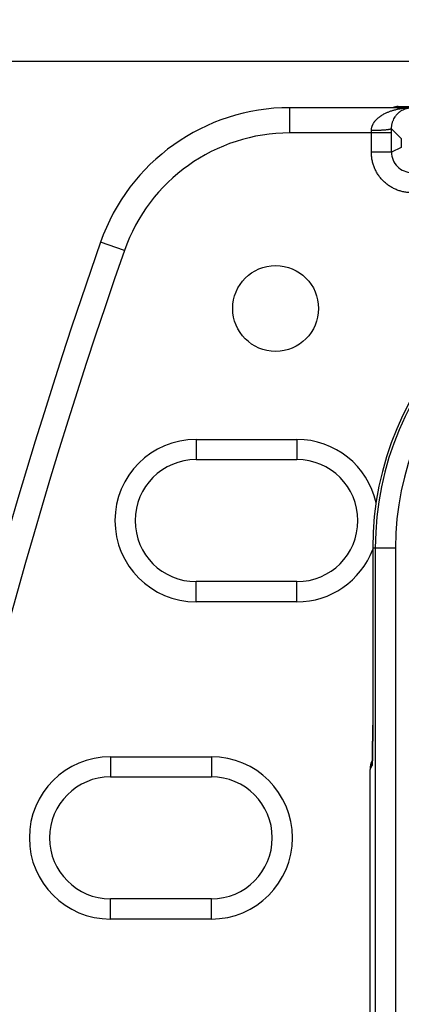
# Model space of a CAD drawing. Header units: inches. Extents: x 0 to 22, y 0 to 17.
# Tile 30 of 42: x 8.54 to 8.918, y 10.494 to 11.468. Entities that reach past the tile are written whole.
import ezdxf

# ---------------------------------------------------------------- set-up
doc = ezdxf.new("R2010")
doc.units = ezdxf.units.IN
doc.header["$LTSCALE"] = 1.21
doc.header["$MEASUREMENT"] = 0
doc.layers.get('0').update_dxf_attribs({"linetype": 'CONTINUOUS'})
doc.layers.add('DIMENSIONS', color=7, linetype='CONTINUOUS')
doc.styles.get("Standard").update_dxf_attribs({"font": 'txt', "width": 0.8})
doc.dimstyles.new('DIMSTYLE_1', dxfattribs={"dimtxt": 0.125, "dimasz": 0.18, "dimexe": 0.18, "dimexo": 0.0625, "dimgap": 0.09, "dimtad": 0, "dimtih": 1, "dimtoh": 1, "dimdec": 3, "dimzin": 4, "dimdsep": 46, "dimtxsty": 'STANDARD', "dimblk": '_FILLED', "dimblk1": '_FILLED', "dimblk2": '_FILLED', "dimcen": 0.09, "dimadec": 0, "dimazin": 0, "dimtp": 0.01, "dimtm": 0.01, "dimtfac": 1, "dimtdec": 3, "dimtofl": 0, "dimtmove": 0, "dimatfit": 3, "dimldrblk": '_FILLED', "dimfxl": 1, "dimtolj": 1, "dimtzin": 4, "dimarcsym": 0})

# ---------------------------------------------------------------- blocks, each defined once
blk = doc.blocks.new('_FILLED')
at = {"color": 0, "linetype": 'BYBLOCK'}
blk.add_solid([(0, 0), (-1, 0.1736), (-1, -0.1736)], dxfattribs=at)
blk = doc.blocks.new('*D2')
at = {"layer": 'DIMENSIONS', "color": 2, "linetype": 'CONTINUOUS'}
for p, q in [((8.30685, 9.46477), (8.30685, 13.39327)), ((13.84354, 11.67223), (13.84354, 13.39327)), ((8.30685, 13.26827), (10.3002, 13.26827)), ((13.84354, 13.26827), (11.8502, 13.26827))]:
    blk.add_line(p, q, dxfattribs=at)
at = {"layer": 'DIMENSIONS', "color": 2, "linetype": 'CONTINUOUS', "xscale": 0.18, "yscale": 0.18, "zscale": 0.18, "rotation": 180}
blk.add_blockref('_FILLED', (8.30685, 13.26827), dxfattribs=at)
at = {"layer": 'DIMENSIONS', "color": 2, "linetype": 'CONTINUOUS', "xscale": 0.18, "yscale": 0.18, "zscale": 0.18}
blk.add_blockref('_FILLED', (13.84354, 13.26827), dxfattribs=at)
at = {"layer": 'DIMENSIONS', "color": 2, "linetype": 'CONTINUOUS', "insert": (11.0752, 13.33077), "char_height": 0.125, "width": 1.425, "attachment_point": 2, "line_spacing_factor": 0.9}
blk.add_mtext('5.537{\\Ftxt.shx;\\W1.000000;\\H0.125000; }[140.63]', dxfattribs=at)
blk = doc.blocks.new('*D3')
at = {"layer": 'DIMENSIONS', "color": 2, "linetype": 'CONTINUOUS'}
for p, q in [((9.36304, 11.42657), (6.95609, 11.42657)), ((7.08109, 11.42657), (7.08109, 9.67933)), ((7.08109, 7.37796), (7.08109, 9.42933)), ((9.34069, 7.37796), (6.95609, 7.37796))]:
    blk.add_line(p, q, dxfattribs=at)
at = {"layer": 'DIMENSIONS', "color": 2, "linetype": 'CONTINUOUS', "xscale": 0.18, "yscale": 0.18, "zscale": 0.18}
for p, rotation in [((7.08109, 11.42657), 90), ((7.08109, 7.37796), 270)]:
    blk.add_blockref('_FILLED', p, dxfattribs=dict(at, rotation=rotation))
at = {"layer": 'DIMENSIONS', "color": 2, "linetype": 'CONTINUOUS', "insert": (7.08109, 9.61683), "char_height": 0.125, "width": 1.425, "attachment_point": 2, "line_spacing_factor": 0.9}
blk.add_mtext('4.049{\\Ftxt.shx;\\W1.000000;\\H0.125000; }[102.83]', dxfattribs=at)

msp = doc.modelspace()

# ---------------------------------------------------------------- linework, layer by layer
at = {"color": 7, "linetype": 'CONTINUOUS'}
for p, q in [((8.91353, 11.38095), (8.91485, 11.38227)), ((8.91485, 11.38227), (8.97092, 11.38227)), ((8.80754, 11.35595), (8.80754, 11.38095)), ((8.9129, 11.38095), (8.80754, 11.38095)), ((8.91353, 11.38095), (8.9129, 11.38095)), ((8.91353, 11.38095), (8.92755, 11.38095)), ((8.90833, 11.35595), (8.80754, 11.35595)), ((8.88833, 11.33678), (8.88833, 11.35595)), ((8.91801, 11.3505), (8.90832, 11.36018)), ((8.90833, 11.35595), (8.90832, 11.36018)), ((8.90833, 11.33678), (8.90833, 11.35595)), ((8.91801, 11.3505), (8.91801, 11.34162)), ((8.90833, 11.33678), (8.88833, 11.33678)), ((8.91801, 11.34162), (8.90833, 11.33678)), ((8.64357, 11.23955), (8.61997, 11.2478)), ((8.7146, 11.05262), (8.7146, 11.03262)), ((8.7146, 11.05262), (8.8146, 11.05262)), ((8.8146, 11.05262), (8.8146, 11.03262)), ((8.7146, 11.03262), (8.8146, 11.03262)), ((8.88966, 10.94527), (8.88966, 10.76668)), ((8.88966, 10.94527), (8.91219, 10.94527)), ((8.8922, 10.94527), (8.8922, 7.85927)), ((8.91219, 10.94527), (8.91219, 7.85927)), ((8.7146, 10.89191), (8.7146, 10.91191)), ((8.8146, 10.91191), (8.7146, 10.91191)), ((8.8146, 10.89191), (8.8146, 10.91191)), ((8.8146, 10.89191), (8.7146, 10.89191)), ((8.88966, 10.76982), (8.88966, 10.76982)), ((8.88964, 10.76005), (8.88961, 10.7553)), ((8.88965, 10.76336), (8.88964, 10.76005)), ((8.88966, 10.76668), (8.88965, 10.76336)), ((8.88956, 10.74938), (8.88952, 10.74565)), ((8.88959, 10.75228), (8.88956, 10.74938)), ((8.88961, 10.7553), (8.88959, 10.75228)), ((8.88943, 10.74045), (8.88939, 10.73853)), ((8.88948, 10.74277), (8.88943, 10.74045)), ((8.88952, 10.74565), (8.88948, 10.74277)), ((8.62977, 10.73862), (8.62977, 10.71862)), ((8.62977, 10.73862), (8.72977, 10.73862)), ((8.72977, 10.73862), (8.72977, 10.71862)), ((8.88705, 10.72595), (8.88899, 10.72984)), ((8.88899, 10.72984), (8.88921, 10.73233)), ((8.88915, 10.7349), (8.8893, 10.7352)), ((8.88918, 10.73239), (8.88918, 10.73234)), ((8.88921, 10.73293), (8.8892, 10.73265)), ((8.88923, 10.73329), (8.88921, 10.73293)), ((8.88925, 10.73374), (8.88923, 10.73329)), ((8.88928, 10.73458), (8.88925, 10.73374)), ((8.88932, 10.73563), (8.88928, 10.73458)), ((8.88936, 10.73694), (8.88932, 10.73563)), ((8.88939, 10.73853), (8.88936, 10.73694)), ((8.88704, 8.07858), (8.88704, 10.72595)), ((8.88704, 10.72595), (8.88705, 10.72595)), ((8.62977, 10.71862), (8.72977, 10.71862)), ((8.62977, 10.57791), (8.62977, 10.59791)), ((8.72977, 10.59791), (8.62977, 10.59791)), ((8.72977, 10.57791), (8.72977, 10.59791)), ((8.72977, 10.57791), (8.62977, 10.57791))]:
    msp.add_line(p, q, dxfattribs=at)
msp.add_lwpolyline([(8.8892, 10.73265), (8.88919, 10.73246), (8.88918, 10.73239)], dxfattribs=at)
msp.add_circle((8.79345, 11.18227), 0.0425, dxfattribs=at)
for centre, radius, start, end in [((8.91484, 11.37227), 0.01, 90.01766, 119.6524), ((8.80754, 11.18227), 0.19869, 90, 160.74145), ((8.91293, 11.37227), 0.00869, 90.21718, 93.27825), ((8.91293, 11.37218), 0.00879, 86.11871, 90.2118), ((8.80754, 11.18227), 0.17369, 90, 160.74145), ((8.09861, 11.35596), 0.78972, 359.99955, 0.17008), ((8.92832, 11.33678), 0.01999, 179.99743, 270.02524), ((13.90223, 9.40227), 5.59538, 160.74145, 199.25855), ((9.19254, 10.94527), 0.30287, 90, 180), ((13.90223, 9.40227), 5.57038, 160.74145, 199.25855), ((9.19254, 10.94527), 0.30034, 90, 180), ((9.19254, 10.94527), 0.28035, 90, 180), ((8.7146, 10.97227), 0.08035, 90, 270), ((8.8146, 10.97227), 0.08035, 12.6736, 90), ((8.7146, 10.97227), 0.06035, 90, 270), ((8.8146, 10.97227), 0.06035, 270, 90), ((8.8146, 10.97227), 0.08035, 270, 339.10682), ((8.62977, 10.65827), 0.08035, 90, 270), ((8.72977, 10.65827), 0.08035, 270, 90), ((8.90704, 10.72595), 0.02, 153.43805, 180.00001), ((8.90702, 10.72596), 0.01997, 154.18128, 173.66763), ((8.90897, 10.72985), 0.01998, 171.74459, 180.03506), ((8.90701, 10.72597), 0.01997, 153.44188, 154.18096), ((8.90702, 10.72596), 0.01998, 173.66715, 180.03503), ((8.62977, 10.65827), 0.06035, 90, 270), ((8.72977, 10.65827), 0.06035, 270, 90)]:
    msp.add_arc(centre, radius, start, end, dxfattribs=at)
for points, knots in [([(8.88833, 11.3583), (8.88832, 11.35859), (8.88834, 11.35916), (8.88841, 11.35987), (8.8885, 11.36044), (8.8886, 11.36099), (8.88876, 11.36168), (8.889, 11.36249), (8.88929, 11.36327), (8.88962, 11.36403), (8.88999, 11.36477), (8.89039, 11.36548), (8.89082, 11.36617), (8.89128, 11.36684), (8.89177, 11.36748), (8.89227, 11.3681), (8.8928, 11.3687), (8.89334, 11.36927), (8.89391, 11.36982), (8.89448, 11.37036), (8.89527, 11.37104), (8.89608, 11.37169), (8.89691, 11.3723), (8.89754, 11.37274), (8.89819, 11.37317), (8.89905, 11.37372), (8.90015, 11.37436), (8.90149, 11.37508), (8.90286, 11.37575), (8.9047, 11.37658), (8.90704, 11.37749), (8.90943, 11.37827), (8.91135, 11.37881), (8.91328, 11.3793), (8.91523, 11.37971), (8.91719, 11.38006), (8.91915, 11.38036), (8.9226, 11.38077), (8.92557, 11.38093), (8.92755, 11.38095)], [0, 0, 0, 0, 0.017427, 0.034777, 0.04342, 0.052038, 0.069193, 0.086237, 0.103164, 0.119974, 0.136669, 0.153253, 0.16973, 0.186105, 0.202388, 0.218582, 0.234693, 0.250729, 0.266695, 0.282594, 0.298433, 0.329948, 0.345631, 0.36127, 0.37687, 0.392431, 0.423445, 0.454336, 0.48512, 0.515808, 0.576939, 0.637809, 0.668168, 0.698481, 0.758987, 0.789193, 0.819371, 0.879654, 1, 1, 1, 1]), ([(8.90832, 11.36018), (8.90832, 11.36074), (8.90836, 11.36183), (8.90854, 11.3634), (8.90882, 11.36489), (8.90919, 11.36626), (8.90961, 11.36754), (8.91023, 11.36908), (8.91111, 11.3708), (8.91211, 11.37234), (8.91295, 11.37344), (8.91378, 11.37443), (8.91485, 11.37553), (8.91598, 11.37652), (8.9169, 11.37721), (8.91781, 11.37785), (8.91896, 11.37855), (8.92037, 11.37926), (8.92179, 11.37984), (8.92322, 11.38029), (8.92466, 11.38063), (8.9261, 11.38086), (8.92707, 11.38093), (8.92755, 11.38095)], [0, 0, 0, 0, 0.053321, 0.104287, 0.152551, 0.198099, 0.241082, 0.281748, 0.357086, 0.425961, 0.458439, 0.489809, 0.549657, 0.606325, 0.633678, 0.660454, 0.7125, 0.762876, 0.811918, 0.859906, 0.907097, 0.953725, 1, 1, 1, 1]), ([(8.90832, 11.36018), (8.90832, 11.36017), (8.90831, 11.36014), (8.90828, 11.36009), (8.90824, 11.36004), (8.90819, 11.36), (8.90813, 11.35995), (8.90806, 11.35991), (8.90797, 11.35986), (8.90788, 11.35982), (8.90777, 11.35977), (8.9076, 11.35971), (8.90737, 11.35964), (8.90705, 11.35955), (8.90669, 11.35947), (8.90628, 11.35938), (8.90584, 11.3593), (8.90535, 11.35922), (8.90482, 11.35915), (8.90425, 11.35907), (8.90342, 11.35897), (8.9023, 11.35886), (8.90086, 11.35873), (8.89929, 11.35863), (8.89763, 11.35853), (8.89588, 11.35845), (8.89405, 11.35839), (8.89217, 11.35834), (8.89026, 11.35831), (8.88897, 11.3583), (8.88833, 11.3583)], [0, 0, 0, 0, 0.002361, 0.004956, 0.00788, 0.011201, 0.014966, 0.019204, 0.023935, 0.029174, 0.034929, 0.041206, 0.055336, 0.071572, 0.089903, 0.110303, 0.132737, 0.157162, 0.183528, 0.211779, 0.241854, 0.3072, 0.378979, 0.456532, 0.539145, 0.626051, 0.716444, 0.809481, 0.904294, 1, 1, 1, 1]), ([(8.92833, 11.29678), (8.92767, 11.29678), (8.92637, 11.29682), (8.92441, 11.29696), (8.92246, 11.2972), (8.92052, 11.29754), (8.91861, 11.29797), (8.91671, 11.29849), (8.91485, 11.29911), (8.91302, 11.29981), (8.91122, 11.30061), (8.90888, 11.30179), (8.90607, 11.30347), (8.90344, 11.30542), (8.90146, 11.30713), (8.90003, 11.30849), (8.89868, 11.30991), (8.8974, 11.3114), (8.89619, 11.31294), (8.89506, 11.31455), (8.89401, 11.31621), (8.89304, 11.31792), (8.89215, 11.31967), (8.89136, 11.32147), (8.89065, 11.3233), (8.88983, 11.32579), (8.88919, 11.32833), (8.88875, 11.33091), (8.88855, 11.33253), (8.88843, 11.33384), (8.88837, 11.33482), (8.88834, 11.3358), (8.88833, 11.33645), (8.88833, 11.33678)], [0, 0, 0, 0, 0.031252, 0.062503, 0.093755, 0.125006, 0.156258, 0.18751, 0.218761, 0.250013, 0.281264, 0.312516, 0.375001, 0.437485, 0.468737, 0.499988, 0.53124, 0.562492, 0.593743, 0.624995, 0.656246, 0.687498, 0.71875, 0.750001, 0.781253, 0.812504, 0.874989, 0.906241, 0.937492, 0.953119, 0.968746, 0.984373, 1, 1, 1, 1]), ([(8.88921, 10.73233), (8.88923, 10.73272), (8.88926, 10.73357), (8.88931, 10.73494), (8.88935, 10.73651), (8.8894, 10.73828), (8.88944, 10.74023), (8.88947, 10.74234), (8.88951, 10.74462), (8.88955, 10.74793), (8.8896, 10.75236), (8.88963, 10.75696), (8.88965, 10.76081), (8.88966, 10.76378), (8.88966, 10.76628), (8.88966, 10.7683), (8.88966, 10.76931), (8.88966, 10.76982)], [0, 0, 0, 0, 0.031152, 0.067869, 0.109926, 0.157099, 0.209143, 0.265739, 0.326549, 0.391234, 0.530752, 0.681034, 0.759155, 0.838663, 0.919098, 0.95952, 1, 1, 1, 1])]:
    msp.add_open_spline(points, degree=3, knots=knots, dxfattribs=at)

# ---------------------------------------------------------------- dimensions: what is measured, and where the dimension line sits
at = {"layer": 'DIMENSIONS', "color": 2, "linetype": 'CONTINUOUS'}
for base, p1, p2, angle, picture, middle in [((8.30685, 13.26827), (13.84354, 11.67223), (8.30685, 9.46477), 180, '*D2', (10.9252, 13.26827)), ((7.08109, 7.37796), (9.36304, 11.42657), (9.34069, 7.37796), 270, '*D3', (6.93109, 9.55433))]:
    dim = msp.add_linear_dim(base=base, p1=p1, p2=p2, angle=angle, dimstyle='DIMSTYLE_1', dxfattribs=at)
    dim.commit()
    dim.dimension.update_dxf_attribs({"geometry": picture, "text_midpoint": middle, "dimtype": 160})

doc.saveas('drawing.dxf')
